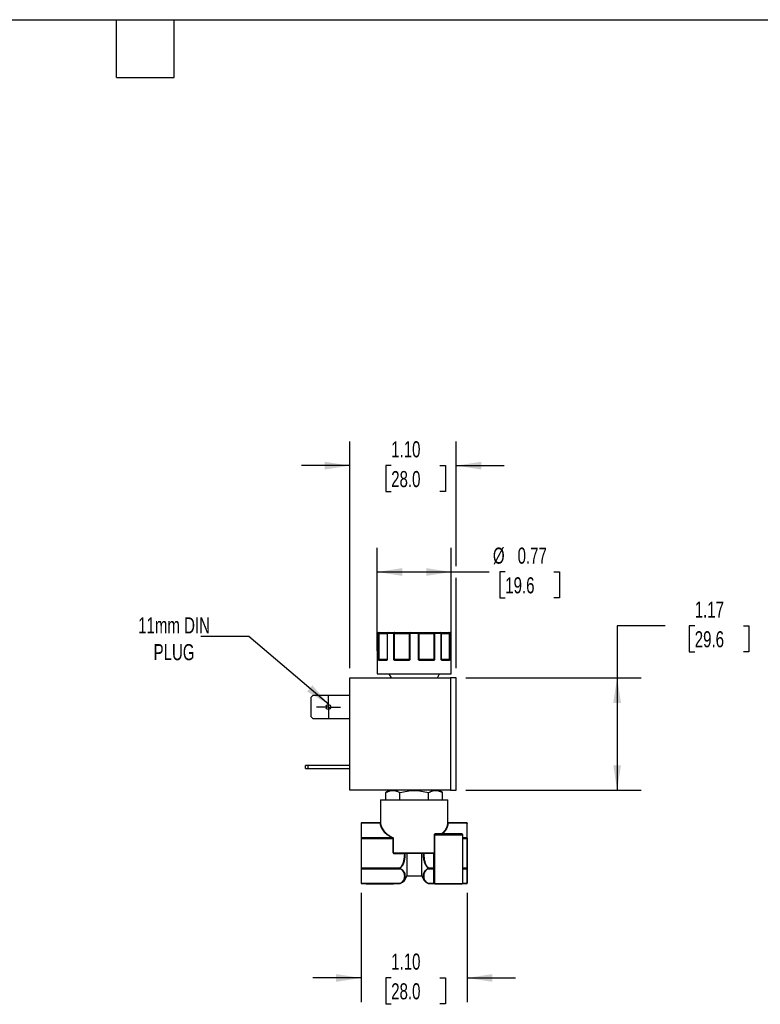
# Model space of a CAD drawing. Header units: inches. Extents: x 0.5 to 21.5, y 0.5 to 16.5.
# Tile 5 of 7: x 9.7 to 17.4, y 6.3 to 16.5. Entities that reach past the tile are written whole.
import ezdxf

# ---------------------------------------------------------------- set-up
doc = ezdxf.new("R2010")
doc.units = ezdxf.units.IN
doc.header["$LTSCALE"] = 2
doc.header["$MEASUREMENT"] = 0
doc.linetypes.add('SLD-Center', pattern=[0.75, 0.6, -0.05, 0.05, -0.05])
doc.linetypes.add('SLD-Solid', pattern=[0])
doc.layers.add('CENTER', color=40, linetype='SLD-Center')
doc.layers.add('DIMENSIONS', color=140, linetype='SLD-Solid', lineweight=25)
doc.layers.add('TEXT', color=140, linetype='SLD-Solid', lineweight=25)
doc.styles.add('SLDTEXTSTYLE0', font='TXT', dxfattribs={"width": 0.7})
doc.dimstyles.new('SLDDIMSTYLE0', dxfattribs={"dimtxt": 0.169922, "dimasz": 0.26, "dimexe": 0, "dimexo": 0.0625, "dimgap": 0.04248, "dimtad": 0, "dimtih": 1, "dimtoh": 1, "dimrnd": 1e-09, "dimdsep": 46, "dimtxsty": 'SLDTEXTSTYLE0', "dimsah": 1, "dimcen": 0.09, "dimadec": 0, "dimazin": 2, "dimtfac": 1, "dimtofl": 0, "dimtmove": 0, "dimatfit": 3, "dimfxl": 0, "dimfrac": 2, "dimtolj": 1, "dimtzin": 12, "dimarcsym": 0})
doc.dimstyles.new('SLDDIMSTYLE1', dxfattribs={"dimtxt": 0.169922, "dimasz": 0.26, "dimexe": 0, "dimexo": 0.0625, "dimgap": 0.04248, "dimtad": 0, "dimtih": 1, "dimtoh": 1, "dimrnd": 1e-09, "dimzin": 12, "dimdsep": 46, "dimtxsty": 'SLDTEXTSTYLE0', "dimsah": 1, "dimcen": 0.09, "dimadec": 0, "dimazin": 3, "dimtfac": 1, "dimtofl": 0, "dimtmove": 0, "dimatfit": 3, "dimfxl": 0, "dimfrac": 2, "dimtolj": 1, "dimtzin": 12, "dimarcsym": 0})
doc.dimstyles.new('SLDDIMSTYLE4', dxfattribs={"dimtxt": 0.169922, "dimasz": 0.26, "dimexe": 0, "dimexo": 0.0625, "dimgap": 0.04248, "dimtad": 0, "dimtih": 1, "dimtoh": 1, "dimrnd": 1e-09, "dimzin": 4, "dimdsep": 46, "dimtxsty": 'SLDTEXTSTYLE0', "dimsah": 1, "dimcen": 0.09, "dimadec": 0, "dimazin": 1, "dimtfac": 1, "dimtmove": 0, "dimatfit": 0, "dimfxl": 0, "dimfrac": 2, "dimtolj": 1, "dimtzin": 12, "dimarcsym": 0})
doc.dimstyles.new('SLDDIMSTYLE5', dxfattribs={"dimtxt": 0.18, "dimasz": 0.26, "dimexe": 0, "dimexo": 0.0625, "dimgap": 0, "dimtad": 0, "dimtih": 1, "dimtoh": 1, "dimdec": 0, "dimrnd": 1e-09, "dimzin": 0, "dimdsep": 46, "dimtxsty": 'Standard', "dimsah": 1, "dimcen": 0.09, "dimadec": 0, "dimazin": 0, "dimtfac": 0.26, "dimtdec": 0, "dimtofl": 0, "dimtmove": 0, "dimatfit": 3, "dimfxl": 0, "dimfrac": 2, "dimtolj": 1, "dimtzin": 0, "dimarcsym": 0})

# ---------------------------------------------------------------- blocks, each defined once
blk = doc.blocks.new('_D_5')
at = {"layer": 'DIMENSIONS'}
for p, q in [((13.24, 7.435), (13.24, 6.301)), ((14.342, 7.435), (14.342, 6.301)), ((13.24, 6.551), (12.74, 6.551)), ((13.552, 6.551), (13.495, 6.551)), ((13.495, 6.551), (13.495, 6.281)), ((14.057, 6.551), (14.114, 6.551)), ((14.114, 6.551), (14.114, 6.281)), ((14.342, 6.551), (14.842, 6.551)), ((13.495, 6.281), (13.552, 6.281)), ((14.114, 6.281), (14.057, 6.281))]:
    blk.add_line(p, q, dxfattribs=at)
for points in [[(13.24, 6.551), (12.98, 6.591), (12.98, 6.511)], [(14.342, 6.551), (14.602, 6.511), (14.602, 6.591)]]:
    blk.add_solid(points, dxfattribs=at)
at = {"layer": 'DIMENSIONS', "char_height": 0.1667, "attachment_point": 1, "style": 'SLDTEXTSTYLE0'}
for s, insert in [('1.10', (13.552, 6.804)), ('28.0', (13.552, 6.496))]:
    blk.add_mtext(s, dxfattribs=dict(at, insert=insert))
blk = doc.blocks.new('_D_6')
at = {"layer": 'DIMENSIONS'}
for p, q in [((13.122, 9.767), (13.122, 12.12)), ((14.226, 10.826), (14.226, 12.12)), ((13.122, 11.87), (12.622, 11.87)), ((13.552, 11.87), (13.495, 11.87)), ((13.495, 11.87), (13.495, 11.6)), ((14.057, 11.87), (14.114, 11.87)), ((14.114, 11.87), (14.114, 11.6)), ((14.226, 11.87), (14.726, 11.87)), ((13.495, 11.6), (13.552, 11.6)), ((14.114, 11.6), (14.057, 11.6)), ((14.226, 9.767), (14.226, 10.706))]:
    blk.add_line(p, q, dxfattribs=at)
for points in [[(13.122, 11.87), (12.862, 11.91), (12.862, 11.83)], [(14.226, 11.87), (14.486, 11.83), (14.486, 11.91)]]:
    blk.add_solid(points, dxfattribs=at)
at = {"layer": 'DIMENSIONS', "char_height": 0.1667, "attachment_point": 1, "style": 'SLDTEXTSTYLE0'}
for s, insert in [('1.10', (13.552, 12.123)), ('28.0', (13.552, 11.814))]:
    blk.add_mtext(s, dxfattribs=dict(at, insert=insert))
blk = doc.blocks.new('_D_7')
at = {"layer": 'DIMENSIONS'}
for p, q in [((13.406, 9.947), (13.406, 11.016)), ((14.176, 9.947), (14.176, 11.016)), ((13.406, 10.766), (14.176, 10.766)), ((14.176, 10.766), (14.57, 10.766)), ((14.736, 10.766), (14.679, 10.766)), ((14.679, 10.766), (14.679, 10.496)), ((15.241, 10.766), (15.298, 10.766)), ((15.298, 10.766), (15.298, 10.496)), ((14.679, 10.496), (14.736, 10.496)), ((15.298, 10.496), (15.241, 10.496))]:
    blk.add_line(p, q, dxfattribs=at)
for points in [[(13.406, 10.766), (13.666, 10.726), (13.666, 10.806)], [(14.176, 10.766), (13.916, 10.806), (13.916, 10.726)]]:
    blk.add_solid(points, dxfattribs=at)
at = {"layer": 'DIMENSIONS', "char_height": 0.1667, "attachment_point": 1, "style": 'SLDTEXTSTYLE0'}
for s, insert in [('%%c', (14.608, 11.019)), ('0.77', (14.864, 11.019)), ('19.6', (14.736, 10.711))]:
    blk.add_mtext(s, dxfattribs=dict(at, insert=insert))
blk = doc.blocks.new('_D_8')
at = {"layer": 'DIMENSIONS'}
for p, q in [((16.397, 10.206), (15.897, 10.206)), ((15.897, 10.206), (15.897, 9.667)), ((16.703, 10.206), (16.646, 10.206)), ((16.646, 10.206), (16.646, 9.936)), ((17.208, 10.206), (17.265, 10.206)), ((17.265, 10.206), (17.265, 9.936)), ((16.646, 9.936), (16.703, 9.936)), ((17.265, 9.936), (17.208, 9.936)), ((14.326, 9.667), (16.147, 9.667)), ((15.897, 9.667), (15.897, 8.5)), ((14.326, 8.5), (16.147, 8.5))]:
    blk.add_line(p, q, dxfattribs=at)
for points in [[(15.897, 9.667), (15.857, 9.407), (15.937, 9.407)], [(15.897, 8.5), (15.937, 8.76), (15.857, 8.76)]]:
    blk.add_solid(points, dxfattribs=at)
at = {"layer": 'DIMENSIONS', "char_height": 0.1667, "attachment_point": 1, "style": 'SLDTEXTSTYLE0'}
for s, insert in [('1.17', (16.703, 10.459)), ('29.6', (16.703, 10.151))]:
    blk.add_mtext(s, dxfattribs=dict(at, insert=insert))
blk = doc.blocks.new('SW_CENTERMARKSYMBOL_2')
at = {"layer": 'CENTER', "color": 0}
for p, q in [((0, 0.1), (0, 0.125)), ((-0.1, 0), (-0.125, 0)), ((0, 0), (-0.1, 0)), ((0, 0), (0, 0.1)), ((0, 0), (0, -0.1)), ((0, 0), (0.1, 0)), ((0.1, 0), (0.125, 0)), ((0, -0.1), (0, -0.125))]:
    blk.add_line(p, q, dxfattribs=at)

msp = doc.modelspace()

# ---------------------------------------------------------------- linework, layer by layer
for p, q in [((13.407, 10.127), (13.407, 9.857)), ((13.407, 10.127), (13.407, 9.857)), ((13.422, 10.127), (13.407, 10.127)), ((13.407, 10.127), (13.407, 10.127)), ((13.422, 9.857), (13.422, 10.127)), ((13.428, 10.127), (13.422, 10.127)), ((13.428, 9.857), (13.428, 10.127)), ((13.428, 10.127), (13.509, 10.127)), ((13.509, 10.127), (13.509, 9.857)), ((13.511, 10.127), (13.509, 10.127)), ((13.511, 10.127), (13.511, 9.857)), ((13.579, 10.127), (13.511, 10.127)), ((13.579, 9.857), (13.579, 10.127)), ((13.584, 10.127), (13.579, 10.127)), ((13.587, 10.127), (13.584, 10.127)), ((13.587, 10.127), (13.74, 10.127)), ((13.587, 9.857), (13.587, 10.127)), ((13.74, 10.127), (13.74, 9.857)), ((13.747, 10.127), (13.74, 10.127)), ((13.835, 10.127), (13.747, 10.127)), ((13.747, 10.127), (13.747, 9.857)), ((13.835, 9.857), (13.835, 10.127)), ((13.842, 10.127), (13.835, 10.127)), ((13.842, 9.857), (13.842, 10.127)), ((13.842, 10.127), (13.995, 10.127)), ((13.995, 10.127), (13.995, 9.857)), ((13.998, 10.127), (13.995, 10.127)), ((14.003, 10.127), (13.998, 10.127)), ((14.003, 10.127), (14.003, 9.857)), ((14.071, 10.127), (14.003, 10.127)), ((14.071, 9.857), (14.071, 10.127)), ((14.073, 10.127), (14.071, 10.127)), ((14.073, 9.857), (14.073, 10.127)), ((14.073, 10.127), (14.154, 10.127)), ((14.154, 10.127), (14.154, 9.857)), ((14.16, 10.127), (14.154, 10.127)), ((14.16, 10.127), (14.16, 9.857)), ((14.175, 10.127), (14.16, 10.127)), ((14.175, 9.857), (14.175, 10.127)), ((14.175, 9.857), (14.175, 10.127)), ((14.175, 10.127), (14.175, 10.127)), ((13.406, 9.847), (13.406, 9.707)), ((13.406, 9.847), (13.406, 9.847)), ((13.407, 9.857), (13.407, 9.857)), ((13.422, 9.857), (13.428, 9.857)), ((13.501, 9.847), (13.427, 9.847)), ((13.509, 9.857), (13.428, 9.857)), ((13.508, 9.854), (13.507, 9.853)), ((13.509, 9.857), (13.511, 9.857)), ((13.579, 9.857), (13.587, 9.857)), ((13.74, 9.857), (13.587, 9.857)), ((13.731, 9.847), (13.592, 9.847)), ((13.74, 9.857), (13.747, 9.857)), ((13.835, 9.857), (13.842, 9.857)), ((13.995, 9.857), (13.842, 9.857)), ((13.99, 9.847), (13.851, 9.847)), ((13.995, 9.857), (14.003, 9.857)), ((14.071, 9.857), (14.073, 9.857)), ((14.154, 9.857), (14.073, 9.857)), ((14.075, 9.853), (14.074, 9.854)), ((14.155, 9.847), (14.081, 9.847)), ((14.154, 9.857), (14.16, 9.857)), ((14.175, 9.857), (14.175, 9.857)), ((14.176, 9.707), (14.176, 9.847)), ((14.176, 9.847), (14.176, 9.847)), ((13.122, 8.5), (13.122, 9.667)), ((13.122, 9.667), (14.166, 9.667)), ((13.406, 9.707), (14.176, 9.707)), ((13.527, 9.707), (13.551, 9.667)), ((14.031, 9.667), (14.054, 9.707)), ((14.166, 9.667), (14.166, 8.5)), ((14.226, 9.667), (14.166, 9.667)), ((14.226, 8.5), (14.226, 9.667)), ((12.72, 9.467), (12.741, 9.488)), ((12.72, 9.261), (12.72, 9.467)), ((12.741, 9.488), (13.122, 9.488)), ((12.741, 9.24), (12.72, 9.261)), ((13.122, 9.24), (12.741, 9.24)), ((12.664, 8.725), (12.664, 8.756)), ((12.685, 8.756), (12.664, 8.756)), ((12.664, 8.725), (12.685, 8.725)), ((13.122, 8.756), (12.685, 8.756)), ((12.685, 8.756), (12.685, 8.725)), ((12.685, 8.725), (13.122, 8.725)), ((14.166, 8.5), (13.122, 8.5)), ((13.539, 8.5), (13.495, 8.475)), ((14.086, 8.475), (14.043, 8.5)), ((14.166, 8.5), (14.226, 8.5)), ((13.441, 8.402), (13.441, 8.165)), ((13.441, 8.402), (14.141, 8.402)), ((13.495, 8.402), (13.495, 8.475)), ((13.643, 8.402), (13.643, 8.475)), ((13.939, 8.402), (13.939, 8.475)), ((14.086, 8.402), (14.086, 8.475)), ((14.141, 8.165), (14.141, 8.402)), ((13.24, 8.156), (13.24, 8.003)), ((13.437, 8.161), (13.244, 8.161)), ((13.244, 8.161), (13.244, 8.16)), ((13.244, 8.006), (13.244, 8.16)), ((13.244, 8.16), (13.437, 8.16)), ((14.338, 8.161), (14.145, 8.161)), ((14.145, 8.16), (14.338, 8.16)), ((14.338, 8.16), (14.338, 8.161)), ((14.338, 8.16), (14.338, 8.006)), ((14.342, 8.157), (14.342, 8.156)), ((14.342, 8.003), (14.342, 8.156)), ((13.244, 7.999), (13.24, 7.999)), ((13.24, 7.999), (13.24, 7.692)), ((13.244, 8.006), (13.244, 7.999)), ((13.564, 8.006), (13.244, 8.006)), ((13.244, 7.692), (13.244, 7.999)), ((13.244, 7.999), (13.572, 7.999)), ((13.572, 7.85), (13.572, 7.999)), ((13.572, 7.999), (13.574, 7.999)), ((13.574, 7.999), (13.574, 7.85)), ((14.002, 8.038), (14.294, 8.038)), ((14.002, 8.038), (14.002, 7.533)), ((14.002, 7.85), (14.002, 8.038)), ((14.002, 8.038), (14.002, 8.038)), ((14.286, 8.046), (14.01, 8.046)), ((14.294, 7.533), (14.294, 8.038)), ((14.338, 8.006), (14.294, 8.006)), ((14.294, 7.999), (14.338, 7.999)), ((14.338, 7.999), (14.338, 8.006)), ((14.338, 7.999), (14.338, 7.692)), ((14.338, 7.999), (14.342, 7.999)), ((14.342, 8.003), (14.342, 7.999)), ((14.342, 7.999), (14.342, 7.692)), ((13.574, 7.85), (13.572, 7.85)), ((13.574, 7.85), (14.002, 7.85)), ((13.585, 7.846), (13.999, 7.846)), ((13.585, 7.846), (13.585, 7.842)), ((13.585, 7.842), (13.692, 7.842)), ((13.713, 7.842), (13.713, 7.612)), ((13.869, 7.612), (13.869, 7.842)), ((13.886, 7.842), (13.89, 7.842)), ((13.994, 7.692), (13.994, 7.846)), ((13.24, 7.692), (13.244, 7.692)), ((13.24, 7.689), (13.24, 7.535)), ((13.645, 7.692), (13.244, 7.692)), ((13.244, 7.692), (13.244, 7.685)), ((13.244, 7.685), (13.645, 7.685)), ((13.244, 7.532), (13.244, 7.685)), ((13.645, 7.692), (13.646, 7.69)), ((13.936, 7.69), (13.937, 7.692)), ((13.994, 7.692), (13.937, 7.692)), ((13.937, 7.685), (13.994, 7.685)), ((13.994, 7.685), (13.994, 7.692)), ((14.002, 7.692), (13.994, 7.692)), ((13.994, 7.54), (13.994, 7.685)), ((14.338, 7.692), (14.294, 7.692)), ((14.294, 7.685), (14.338, 7.685)), ((14.342, 7.692), (14.338, 7.692)), ((14.338, 7.685), (14.338, 7.692)), ((14.338, 7.685), (14.338, 7.532)), ((14.342, 7.692), (14.342, 7.689)), ((14.342, 7.689), (14.342, 7.535)), ((13.713, 7.612), (13.869, 7.612)), ((13.288, 7.532), (13.244, 7.532)), ((13.244, 7.531), (13.244, 7.532)), ((13.244, 7.531), (13.289, 7.531)), ((13.292, 7.532), (13.288, 7.532)), ((13.288, 7.532), (13.288, 7.532)), ((13.576, 7.532), (13.292, 7.532)), ((13.292, 7.532), (13.292, 7.529)), ((13.292, 7.529), (13.576, 7.529)), ((13.58, 7.532), (13.576, 7.532)), ((13.579, 7.531), (13.643, 7.531)), ((13.645, 7.532), (13.58, 7.532)), ((13.58, 7.532), (13.58, 7.532)), ((13.998, 7.532), (13.937, 7.532)), ((13.939, 7.531), (14.002, 7.531)), ((14.002, 7.531), (13.999, 7.531)), ((14.002, 7.533), (14.294, 7.533)), ((14.293, 7.531), (14.338, 7.531)), ((14.338, 7.532), (14.294, 7.532)), ((14.338, 7.532), (14.338, 7.531)), ((14.342, 7.535), (14.342, 7.535))]:
    msp.add_line(p, q)
at = {"flags": 128}
for points in [[(13.428, 10.127), (13.428, 10.129), (13.428, 10.131), (13.428, 10.133), (13.429, 10.134), (13.429, 10.136), (13.43, 10.136), (13.431, 10.137), (13.432, 10.137)], [(13.579, 10.127), (13.579, 10.129), (13.579, 10.131), (13.58, 10.133), (13.58, 10.134), (13.581, 10.136), (13.582, 10.136), (13.583, 10.137), (13.584, 10.137)], [(13.587, 10.127), (13.587, 10.129), (13.587, 10.131), (13.587, 10.133), (13.586, 10.134), (13.586, 10.136), (13.585, 10.136), (13.585, 10.137), (13.584, 10.137)], [(13.995, 10.127), (13.995, 10.129), (13.995, 10.131), (13.995, 10.133), (13.995, 10.134), (13.996, 10.136), (13.996, 10.136), (13.997, 10.137), (13.998, 10.137)], [(13.998, 10.137), (13.999, 10.137), (14, 10.136), (14.001, 10.136), (14.001, 10.134), (14.002, 10.133), (14.003, 10.131), (14.003, 10.129), (14.003, 10.127)], [(14.15, 10.137), (14.151, 10.137), (14.152, 10.136), (14.152, 10.136), (14.153, 10.134), (14.154, 10.133), (14.154, 10.131), (14.154, 10.129), (14.154, 10.127)], [(13.406, 9.85), (13.406, 9.851), (13.406, 9.851)], [(13.406, 9.849), (13.406, 9.848), (13.406, 9.847)], [(13.592, 9.847), (13.592, 9.848), (13.592, 9.849), (13.593, 9.85), (13.593, 9.851), (13.593, 9.851), (13.594, 9.852), (13.594, 9.852), (13.595, 9.852)], [(13.99, 9.847), (13.99, 9.848), (13.989, 9.849), (13.989, 9.85), (13.989, 9.851), (13.988, 9.851), (13.988, 9.852), (13.988, 9.852), (13.987, 9.852)], [(13.692, 7.846), (13.692, 7.846), (13.692, 7.846), (13.692, 7.845), (13.692, 7.845), (13.692, 7.844), (13.692, 7.843), (13.692, 7.843), (13.692, 7.842)], [(14.004, 7.53), (14.003, 7.53), (14.003, 7.531)]]:
    msp.add_lwpolyline(points, dxfattribs=at)
msp.add_circle((12.9, 9.364), 0.025)
for centre, radius, start, end in [((13.417, 10.127), 0.01, 90, 180), ((13.417, 10.127), 0.00999, 90.0516, 180.0515), ((13.432, 10.127), 0.0098, 91.2398, 181.1883), ((13.519, 10.127), 0.01, 90, 180), ((13.52, 10.128), 0.00897, 100.4561, 187.5727), ((13.749, 10.128), 0.00932, 95.1993, 184.3927), ((13.77, 10.13), 0.0229, 160.7578, 186.197), ((13.812, 10.13), 0.0229, 353.803, 19.2422), ((13.833, 10.128), 0.00932, 355.6073, 84.8007), ((14.063, 10.127), 0.01, 0, 90), ((14.062, 10.128), 0.00897, 352.4273, 79.5439), ((14.15, 10.127), 0.0098, 358.8117, 88.7602), ((14.165, 10.127), 0.01, 0, 90), ((14.165, 10.127), 0.00999, 359.9485, 89.9484), ((13.411, 9.847), 0.005, 151.0143, 180.0003), ((13.429, 9.849), 0.00537, 108.6043, 162.98), ((13.417, 9.857), 0.0104, 341.2747, 0.9993), ((13.432, 9.847), 0.00487, 91.6367, 181.5481), ((13.505, 9.848), 0.00452, 99.1139, 186.8587), ((13.509, 9.852), 0.00273, 137.3267, 217.4036), ((13.504, 9.857), 0.005, 325.2123, 0), ((13.593, 9.845), 0.0105, 118.8616, 147.1589), ((13.6, 9.857), 0.0128, 179.1376, 195.0944), ((13.74, 9.848), 0.00872, 154.3067, 188.0426), ((13.734, 9.857), 0.0055, 321.0761, 0.6299), ((13.759, 9.865), 0.0229, 208.5066, 219.11), ((13.823, 9.865), 0.0229, 320.89, 331.4934), ((13.848, 9.857), 0.0055, 179.3701, 218.9239), ((13.842, 9.848), 0.00872, 351.9574, 25.6933), ((13.982, 9.857), 0.0128, 344.9056, 0.8624), ((13.989, 9.845), 0.0105, 32.8411, 61.1384), ((14.078, 9.857), 0.005, 180, 214.8951), ((14.073, 9.852), 0.00273, 322.5964, 42.6733), ((14.077, 9.848), 0.00452, 353.1413, 80.8861), ((14.15, 9.847), 0.00487, 358.4519, 88.3633), ((14.165, 9.857), 0.0104, 179.0007, 198.7253), ((14.153, 9.849), 0.00537, 17.02, 71.3957), ((14.171, 9.847), 0.005, 0, 30.7586), ((14.171, 9.847), 0.005, 359.9997, 30.2642), ((13.244, 8.157), 0.004, 90, 180), ((13.244, 8.156), 0.00376, 86.1887, 175.5981), ((13.437, 8.164), 0.0038, 266.7588, 355.0361), ((14.145, 8.164), 0.0038, 184.9639, 273.2412), ((14.338, 8.157), 0.004, 0, 90), ((14.338, 8.156), 0.00376, 4.4019, 93.8113), ((13.244, 8.003), 0.00376, 86.1887, 175.5981), ((13.561, 8.011), 0.00572, 301.4181, 345.6511), ((14.01, 8.038), 0.008, 90, 180), ((14.286, 8.038), 0.008, 360, 90), ((14.338, 8.003), 0.00376, 4.4019, 93.8113), ((13.699, 7.842), 0.0037, 95.7651, 184.4199), ((13.244, 7.689), 0.00376, 184.4019, 273.8113), ((13.642, 7.69), 0.00484, 300.0586, 328.0588), ((13.94, 7.69), 0.00484, 211.9412, 239.9414), ((13.994, 7.678), 0.00752, 4.4019, 93.8113), ((14.338, 7.689), 0.00376, 266.1887, 355.5981), ((13.596, 7.641), 0.12, 294.3929, 346.3279), ((13.986, 7.641), 0.12, 193.6721, 245.7844), ((13.244, 7.535), 0.004, 180, 270), ((13.244, 7.536), 0.00376, 184.4019, 273.8113), ((13.292, 7.533), 0.004, 227.1409, 270), ((13.576, 7.533), 0.004, 270, 312.8591), ((13.646, 7.533), 0.0019, 238.0467, 290.8359), ((13.936, 7.533), 0.0019, 249.1641, 301.9533), ((13.994, 7.533), 0.00752, 4.4019, 93.8113), ((13.999, 7.526), 0.00579, 48.547, 107.4697), ((14, 7.524), 0.00658, 67.7631, 97.575), ((14.006, 7.533), 0.004, 180, 270), ((14.29, 7.533), 0.004, 270, 360), ((14.338, 7.535), 0.004, 270, 0), ((14.338, 7.536), 0.00376, 266.1887, 355.5981)]:
    msp.add_arc(centre, radius, start, end)
for points in [[(13.417, 10.137), (13.418, 10.137), (13.423, 10.137), (13.432, 10.137)], [(13.519, 10.137), (13.538, 10.137), (13.56, 10.137), (13.584, 10.137)], [(13.748, 10.137), (13.762, 10.137), (13.777, 10.137), (13.791, 10.137)], [(13.791, 10.137), (13.805, 10.137), (13.82, 10.137), (13.834, 10.137)], [(13.998, 10.137), (14.022, 10.137), (14.044, 10.137), (14.063, 10.137)], [(14.15, 10.137), (14.159, 10.137), (14.164, 10.137), (14.165, 10.137)], [(13.422, 9.857), (13.423, 9.856), (13.425, 9.855), (13.427, 9.854)], [(13.427, 9.854), (13.428, 9.853), (13.43, 9.852), (13.432, 9.852)], [(13.432, 9.852), (13.447, 9.852), (13.472, 9.852), (13.504, 9.852)], [(13.504, 9.852), (13.505, 9.852), (13.507, 9.853), (13.507, 9.854)], [(13.584, 9.855), (13.583, 9.856), (13.581, 9.856), (13.579, 9.857)], [(13.588, 9.854), (13.587, 9.854), (13.586, 9.855), (13.584, 9.855)], [(13.588, 9.854), (13.59, 9.853), (13.592, 9.852), (13.595, 9.852)], [(13.595, 9.852), (13.637, 9.852), (13.683, 9.852), (13.732, 9.852)], [(13.732, 9.852), (13.734, 9.852), (13.737, 9.853), (13.738, 9.854)], [(13.738, 9.854), (13.74, 9.855), (13.743, 9.856), (13.747, 9.857)], [(13.835, 9.857), (13.839, 9.856), (13.842, 9.855), (13.843, 9.854)], [(13.843, 9.854), (13.845, 9.853), (13.848, 9.852), (13.85, 9.852)], [(13.85, 9.852), (13.898, 9.852), (13.945, 9.852), (13.987, 9.852)], [(13.987, 9.852), (13.99, 9.852), (13.992, 9.853), (13.994, 9.854)], [(13.998, 9.855), (13.996, 9.855), (13.995, 9.854), (13.994, 9.854)], [(14.003, 9.857), (14.001, 9.856), (13.999, 9.856), (13.998, 9.855)], [(14.071, 9.857), (14.073, 9.856), (14.074, 9.855), (14.075, 9.854)], [(14.075, 9.854), (14.075, 9.853), (14.076, 9.852), (14.077, 9.852)], [(14.077, 9.852), (14.11, 9.852), (14.134, 9.852), (14.15, 9.852)], [(14.15, 9.852), (14.152, 9.852), (14.154, 9.853), (14.155, 9.854)], [(14.155, 9.854), (14.156, 9.855), (14.159, 9.856), (14.16, 9.857)], [(13.24, 8.003), (13.24, 8.002), (13.24, 8.001), (13.24, 7.999)], [(14.01, 8.046), (14.008, 8.046), (14.007, 8.046), (14.005, 8.046)], [(13.695, 7.842), (13.695, 7.842), (13.693, 7.842), (13.692, 7.842)], [(13.89, 7.842), (13.89, 7.843), (13.889, 7.845), (13.889, 7.846)], [(13.24, 7.692), (13.24, 7.691), (13.24, 7.689), (13.24, 7.689)], [(13.24, 7.535), (13.24, 7.535), (13.24, 7.535), (13.24, 7.535)], [(13.292, 7.532), (13.291, 7.53), (13.29, 7.53), (13.289, 7.531)], [(13.576, 7.532), (13.576, 7.53), (13.576, 7.529), (13.576, 7.529)], [(13.643, 7.531), (13.644, 7.531), (13.644, 7.531), (13.645, 7.531), (13.645, 7.531)], [(13.937, 7.531), (13.937, 7.531), (13.938, 7.531), (13.938, 7.531), (13.939, 7.531)], [(13.998, 7.532), (13.996, 7.534), (13.994, 7.537), (13.994, 7.54)], [(13.999, 7.531), (13.999, 7.531), (13.998, 7.531), (13.998, 7.532)]]:
    msp.add_open_spline(points, degree=3)
for points, knots in [([(13.432, 10.137), (13.438, 10.137), (13.452, 10.137), (13.471, 10.137), (13.488, 10.137), (13.501, 10.137), (13.512, 10.137), (13.517, 10.137), (13.518, 10.137), (13.518, 10.137)], [0, 0, 0, 0, 0.150487, 0.301041, 0.460081, 0.619259, 0.778299, 0.937476, 1, 1, 1, 1]), ([(13.584, 10.137), (13.587, 10.137), (13.592, 10.137), (13.599, 10.137), (13.606, 10.137), (13.614, 10.137), (13.622, 10.137), (13.635, 10.137), (13.653, 10.137), (13.677, 10.137), (13.699, 10.137), (13.716, 10.137), (13.729, 10.137), (13.74, 10.137), (13.745, 10.137), (13.748, 10.137)], [0, 0, 0, 0, 0.040712, 0.081199, 0.121575, 0.161957, 0.202462, 0.243205, 0.371568, 0.500042, 0.628406, 0.75688, 0.838051, 0.918781, 1, 1, 1, 1]), ([(13.834, 10.137), (13.835, 10.137), (13.838, 10.137), (13.843, 10.137), (13.847, 10.137), (13.853, 10.137), (13.858, 10.137), (13.868, 10.137), (13.883, 10.137), (13.905, 10.137), (13.929, 10.137), (13.95, 10.137), (13.968, 10.137), (13.983, 10.137), (13.993, 10.137), (13.998, 10.137)], [0, 0, 0, 0, 0.040712, 0.081199, 0.121575, 0.161957, 0.202462, 0.243205, 0.371568, 0.500042, 0.628406, 0.75688, 0.838051, 0.918781, 1, 1, 1, 1]), ([(14.064, 10.137), (14.066, 10.137), (14.07, 10.137), (14.081, 10.137), (14.094, 10.137), (14.111, 10.137), (14.13, 10.137), (14.143, 10.137), (14.15, 10.137)], [0, 0, 0, 0, 0.169618, 0.3394173, 0.5090699, 0.6788693, 0.8393985, 1, 1, 1, 1]), ([(13.407, 9.857), (13.407, 9.857), (13.407, 9.855), (13.406, 9.853), (13.406, 9.852), (13.406, 9.851), (13.406, 9.85)], [0, 0, 0, 0, 0.291242, 0.500217, 0.762096, 1, 1, 1, 1]), ([(13.406, 9.85), (13.406, 9.85), (13.406, 9.849), (13.406, 9.848), (13.406, 9.848), (13.406, 9.847), (13.406, 9.847), (13.406, 9.847)], [0, 0, 0, 0, 0.1888076, 0.3795113, 0.575987, 0.7817848, 1, 1, 1, 1]), ([(13.424, 9.85), (13.424, 9.851), (13.423, 9.852), (13.423, 9.853), (13.422, 9.855), (13.422, 9.857), (13.422, 9.857)], [0, 0, 0, 0, 0.236129, 0.498993, 0.712542, 1, 1, 1, 1]), ([(13.427, 9.847), (13.426, 9.847), (13.426, 9.847), (13.425, 9.848), (13.424, 9.849), (13.424, 9.85), (13.424, 9.85)], [0, 0, 0, 0, 0.270747, 0.52324, 0.763872, 1, 1, 1, 1]), ([(13.507, 9.85), (13.507, 9.85), (13.506, 9.849), (13.505, 9.848), (13.504, 9.848), (13.502, 9.847), (13.501, 9.847), (13.501, 9.847)], [0, 0, 0, 0, 0.188808, 0.379511, 0.575987, 0.781785, 1, 1, 1, 1]), ([(13.511, 9.857), (13.511, 9.857), (13.51, 9.855), (13.509, 9.853), (13.508, 9.852), (13.508, 9.851), (13.507, 9.85)], [0, 0, 0, 0, 0.291242, 0.500217, 0.762096, 1, 1, 1, 1]), ([(13.511, 9.857), (13.51, 9.857), (13.509, 9.856), (13.508, 9.855), (13.508, 9.854)], [0, 0, 0, 0, 0.602665, 1, 1, 1, 1]), ([(13.584, 9.85), (13.584, 9.851), (13.583, 9.852), (13.581, 9.853), (13.58, 9.855), (13.579, 9.857), (13.579, 9.857)], [0, 0, 0, 0, 0.236129, 0.498993, 0.712542, 1, 1, 1, 1]), ([(13.592, 9.847), (13.591, 9.847), (13.59, 9.847), (13.588, 9.848), (13.586, 9.849), (13.585, 9.85), (13.584, 9.85)], [0, 0, 0, 0, 0.270747, 0.52324, 0.763872, 1, 1, 1, 1]), ([(13.741, 9.85), (13.74, 9.85), (13.739, 9.849), (13.737, 9.848), (13.735, 9.848), (13.733, 9.847), (13.732, 9.847), (13.731, 9.847)], [0, 0, 0, 0, 0.188808, 0.379511, 0.575987, 0.781785, 1, 1, 1, 1]), ([(13.747, 9.857), (13.746, 9.857), (13.745, 9.855), (13.744, 9.853), (13.743, 9.852), (13.741, 9.851), (13.741, 9.85)], [0, 0, 0, 0, 0.291242, 0.500217, 0.762096, 1, 1, 1, 1]), ([(13.841, 9.85), (13.841, 9.851), (13.839, 9.852), (13.838, 9.853), (13.836, 9.855), (13.835, 9.857), (13.835, 9.857)], [0, 0, 0, 0, 0.236129, 0.498993, 0.712542, 1, 1, 1, 1]), ([(13.851, 9.847), (13.85, 9.847), (13.848, 9.847), (13.845, 9.848), (13.843, 9.849), (13.842, 9.85), (13.841, 9.85)], [0, 0, 0, 0, 0.270747, 0.52324, 0.763872, 1, 1, 1, 1]), ([(13.998, 9.85), (13.997, 9.85), (13.997, 9.849), (13.995, 9.848), (13.993, 9.848), (13.992, 9.847), (13.99, 9.847), (13.99, 9.847)], [0, 0, 0, 0, 0.188808, 0.379511, 0.575987, 0.781785, 1, 1, 1, 1]), ([(14.003, 9.857), (14.003, 9.857), (14.002, 9.855), (14.001, 9.853), (13.999, 9.852), (13.998, 9.851), (13.998, 9.85)], [0, 0, 0, 0, 0.291242, 0.500217, 0.762096, 1, 1, 1, 1]), ([(14.075, 9.85), (14.074, 9.851), (14.074, 9.852), (14.073, 9.853), (14.072, 9.855), (14.071, 9.857), (14.071, 9.857)], [0, 0, 0, 0, 0.236129, 0.498993, 0.712542, 1, 1, 1, 1]), ([(14.081, 9.847), (14.081, 9.847), (14.079, 9.847), (14.078, 9.848), (14.076, 9.849), (14.075, 9.85), (14.075, 9.85)], [0, 0, 0, 0, 0.270747, 0.52324, 0.763872, 1, 1, 1, 1]), ([(14.158, 9.85), (14.158, 9.85), (14.158, 9.849), (14.157, 9.848), (14.157, 9.848), (14.156, 9.847), (14.155, 9.847), (14.155, 9.847)], [0, 0, 0, 0, 0.188808, 0.379511, 0.575987, 0.781785, 1, 1, 1, 1]), ([(14.16, 9.857), (14.16, 9.857), (14.16, 9.855), (14.159, 9.853), (14.159, 9.852), (14.158, 9.851), (14.158, 9.85)], [0, 0, 0, 0, 0.291242, 0.500217, 0.762096, 1, 1, 1, 1]), ([(14.173, 9.854), (14.174, 9.854), (14.175, 9.855), (14.175, 9.856), (14.175, 9.857)], [0, 0, 0, 0, 0.636326, 1, 1, 1, 1]), ([(14.175, 9.851), (14.175, 9.852), (14.175, 9.853), (14.175, 9.855), (14.175, 9.856), (14.175, 9.857), (14.175, 9.857)], [0, 0, 0, 0, 0.470783, 0.670042, 0.812756, 1, 1, 1, 1]), ([(14.176, 9.85), (14.176, 9.851), (14.176, 9.852), (14.175, 9.853), (14.175, 9.855), (14.175, 9.857), (14.175, 9.857)], [0, 0, 0, 0, 0.2361294, 0.4989929, 0.7125421, 1, 1, 1, 1]), ([(14.176, 9.847), (14.176, 9.847), (14.176, 9.847), (14.176, 9.848), (14.176, 9.849), (14.176, 9.85), (14.176, 9.85)], [0, 0, 0, 0, 0.270747, 0.52324, 0.763872, 1, 1, 1, 1]), ([(13.495, 8.475), (13.508, 8.482), (13.52, 8.488), (13.544, 8.496), (13.557, 8.498), (13.575, 8.498), (13.582, 8.497), (13.594, 8.495), (13.6, 8.494), (13.619, 8.488), (13.631, 8.482), (13.643, 8.475)], [0, 0, 0, 0, 0.25, 0.25, 0.5, 0.5, 0.625, 0.625, 0.75, 0.75, 1, 1, 1, 1]), ([(13.643, 8.475), (13.691, 8.489), (13.741, 8.498), (13.841, 8.498), (13.89, 8.489), (13.939, 8.475)], [0, 0, 0, 0, 0.5, 0.5, 1, 1, 1, 1]), ([(13.939, 8.475), (13.951, 8.482), (13.963, 8.488), (13.987, 8.496), (14, 8.498), (14.019, 8.498), (14.025, 8.497), (14.038, 8.495), (14.044, 8.494), (14.062, 8.488), (14.074, 8.482), (14.086, 8.475)], [0, 0, 0, 0, 0.25, 0.25, 0.5, 0.5, 0.625, 0.625, 0.75, 0.75, 1, 1, 1, 1]), ([(13.441, 8.165), (13.441, 8.164), (13.441, 8.164), (13.44, 8.163), (13.44, 8.162), (13.439, 8.162), (13.438, 8.161), (13.437, 8.161), (13.437, 8.161)], [0, 0, 0, 0, 0.239112, 0.367954, 0.499615, 0.63134, 0.760359, 1, 1, 1, 1]), ([(13.437, 8.16), (13.437, 8.16), (13.437, 8.161), (13.437, 8.161), (13.437, 8.161)], [0, 0, 0, 0, 0.50003, 1, 1, 1, 1]), ([(13.437, 8.16), (13.437, 8.158), (13.437, 8.154), (13.438, 8.148), (13.439, 8.141), (13.44, 8.135), (13.442, 8.129), (13.444, 8.123), (13.448, 8.112), (13.456, 8.096), (13.471, 8.075), (13.489, 8.056), (13.508, 8.04), (13.524, 8.029), (13.537, 8.021), (13.55, 8.013), (13.56, 8.009), (13.564, 8.006)], [0, 0, 0, 0, 0.03641, 0.072729, 0.108981, 0.145191, 0.181386, 0.21759, 0.253828, 0.382646, 0.510462, 0.636753, 0.761521, 0.821875, 0.881631, 0.940951, 1, 1, 1, 1]), ([(13.441, 8.165), (13.441, 8.165), (13.441, 8.165), (13.441, 8.164), (13.441, 8.164), (13.441, 8.163)], [0, 0, 0, 0, 0.337902, 0.667688, 1, 1, 1, 1]), ([(13.441, 8.163), (13.441, 8.161), (13.441, 8.157), (13.442, 8.15), (13.443, 8.144), (13.444, 8.139), (13.446, 8.134), (13.447, 8.129), (13.449, 8.124), (13.452, 8.114), (13.46, 8.099), (13.475, 8.078), (13.493, 8.059), (13.511, 8.044), (13.527, 8.032), (13.54, 8.024), (13.553, 8.017), (13.562, 8.012), (13.567, 8.01)], [0, 0, 0, 0, 0.0397758, 0.0772568, 0.1124429, 0.1453341, 0.1759305, 0.2042321, 0.230239, 0.2539512, 0.3894763, 0.5106539, 0.640657, 0.7616804, 0.8235833, 0.8839245, 0.9427231, 1, 1, 1, 1]), ([(14.073, 8.046), (14.075, 8.048), (14.079, 8.051), (14.086, 8.057), (14.092, 8.062), (14.098, 8.068), (14.103, 8.074), (14.108, 8.081), (14.114, 8.087), (14.118, 8.094), (14.124, 8.104), (14.131, 8.116), (14.135, 8.13), (14.138, 8.141), (14.14, 8.152), (14.141, 8.159), (14.141, 8.163)], [0, 0, 0, 0, 0.049267, 0.099935, 0.152005, 0.205483, 0.26037, 0.31667, 0.374386, 0.433519, 0.494072, 0.614101, 0.747702, 0.81644, 0.900539, 1, 1, 1, 1]), ([(14.081, 8.046), (14.083, 8.048), (14.087, 8.051), (14.093, 8.057), (14.099, 8.063), (14.105, 8.069), (14.11, 8.075), (14.115, 8.081), (14.12, 8.087), (14.124, 8.094), (14.129, 8.102), (14.134, 8.112), (14.138, 8.124), (14.142, 8.136), (14.144, 8.148), (14.145, 8.156), (14.145, 8.16)], [0, 0, 0, 0, 0.054402, 0.10882, 0.163308, 0.217915, 0.272694, 0.327695, 0.382967, 0.438561, 0.494523, 0.595372, 0.696068, 0.796887, 0.898107, 1, 1, 1, 1]), ([(14.145, 8.161), (14.144, 8.161), (14.144, 8.161), (14.143, 8.162), (14.142, 8.162), (14.142, 8.163), (14.141, 8.164), (14.141, 8.164), (14.141, 8.165)], [0, 0, 0, 0, 0.239641, 0.36866, 0.500385, 0.632046, 0.760888, 1, 1, 1, 1]), ([(14.141, 8.163), (14.141, 8.164), (14.141, 8.164), (14.141, 8.165), (14.141, 8.165), (14.141, 8.165)], [0, 0, 0, 0, 0.332264, 0.662051, 1, 1, 1, 1]), ([(14.145, 8.161), (14.145, 8.161), (14.145, 8.161), (14.145, 8.16), (14.145, 8.16)], [0, 0, 0, 0, 0.49997, 1, 1, 1, 1]), ([(13.572, 7.999), (13.572, 8), (13.572, 8), (13.571, 8.001), (13.571, 8.002), (13.57, 8.003), (13.569, 8.004), (13.567, 8.005), (13.565, 8.006), (13.564, 8.006)], [0, 0, 0, 0, 0.082561, 0.170827, 0.268291, 0.377566, 0.500516, 0.722898, 1, 1, 1, 1]), ([(13.567, 8.01), (13.568, 8.009), (13.569, 8.009), (13.57, 8.008), (13.572, 8.006), (13.574, 8.003), (13.574, 8.001), (13.574, 7.999)], [0, 0, 0, 0, 0.17759, 0.343297, 0.500269, 0.762158, 1, 1, 1, 1]), ([(14.002, 8.038), (14.002, 8.039), (14.002, 8.041), (14.003, 8.044), (14.004, 8.045), (14.005, 8.046)], [0, 0, 0, 0, 0.5, 0.5, 1, 1, 1, 1]), ([(13.572, 7.85), (13.572, 7.849), (13.572, 7.848), (13.572, 7.847), (13.573, 7.846), (13.575, 7.845), (13.577, 7.843), (13.581, 7.842), (13.583, 7.842), (13.585, 7.842)], [0, 0, 0, 0, 0.079412, 0.161502, 0.251036, 0.366977, 0.501352, 0.738693, 1, 1, 1, 1]), ([(13.574, 7.85), (13.574, 7.85), (13.574, 7.849), (13.575, 7.848), (13.576, 7.848), (13.577, 7.847), (13.579, 7.847), (13.581, 7.846), (13.584, 7.846), (13.585, 7.846)], [0, 0, 0, 0, 0.056443, 0.124096, 0.209001, 0.314221, 0.441296, 0.671861, 1, 1, 1, 1]), ([(13.645, 7.692), (13.654, 7.702), (13.662, 7.713), (13.674, 7.737), (13.679, 7.749), (13.686, 7.775), (13.688, 7.789), (13.691, 7.815), (13.692, 7.829), (13.692, 7.842)], [0, 0, 0, 0, 0.25, 0.25, 0.5, 0.5, 0.75, 0.75, 1, 1, 1, 1]), ([(13.695, 7.842), (13.695, 7.838), (13.695, 7.832), (13.695, 7.822), (13.694, 7.812), (13.693, 7.798), (13.69, 7.781), (13.686, 7.761), (13.679, 7.742), (13.672, 7.726), (13.666, 7.714), (13.66, 7.706), (13.654, 7.698), (13.649, 7.693), (13.646, 7.69)], [0, 0, 0, 0, 0.062256, 0.124103, 0.185757, 0.247427, 0.373307, 0.496949, 0.624171, 0.74756, 0.811391, 0.873376, 0.937088, 1, 1, 1, 1]), ([(13.713, 7.842), (13.712, 7.842), (13.711, 7.842), (13.709, 7.842), (13.706, 7.842), (13.703, 7.842), (13.699, 7.842), (13.697, 7.842), (13.695, 7.842)], [0, 0, 0, 0, 0.158796, 0.32074, 0.485832, 0.654073, 0.825463, 1, 1, 1, 1]), ([(13.713, 7.842), (13.713, 7.842), (13.713, 7.843), (13.713, 7.843), (13.713, 7.844), (13.713, 7.844), (13.713, 7.844), (13.714, 7.845), (13.714, 7.845), (13.714, 7.845), (13.715, 7.845), (13.715, 7.846), (13.716, 7.846), (13.716, 7.846), (13.716, 7.846), (13.717, 7.846)], [0, 0, 0, 0, 0.0000332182, 0.0000332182, 0.0000332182, 0.0000664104, 0.0000664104, 0.0000664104, 0.0001000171, 0.0001000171, 0.0001000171, 0.0001346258, 0.0001346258, 0.0001346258, 0.0001604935, 0.0001604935, 0.0001604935, 0.0001604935]), ([(13.865, 7.846), (13.866, 7.846), (13.866, 7.846), (13.867, 7.846), (13.867, 7.845), (13.868, 7.845), (13.868, 7.845), (13.868, 7.845), (13.869, 7.844), (13.869, 7.844), (13.869, 7.843), (13.869, 7.843), (13.869, 7.843), (13.869, 7.842), (13.869, 7.842), (13.869, 7.842)], [0.0000009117, 0.0000009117, 0.0000009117, 0.0000009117, 0.0000364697, 0.0000364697, 0.0000364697, 0.0000730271, 0.0000730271, 0.0000730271, 0.0001083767, 0.0001083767, 0.0001083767, 0.0001426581, 0.0001426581, 0.0001426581, 0.0001613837, 0.0001613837, 0.0001613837, 0.0001613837]), ([(13.886, 7.842), (13.885, 7.842), (13.883, 7.842), (13.88, 7.842), (13.877, 7.842), (13.875, 7.842), (13.873, 7.842), (13.871, 7.842), (13.87, 7.842), (13.869, 7.842)], [0, 0, 0, 0, 0.149801, 0.297287, 0.442459, 0.585316, 0.725859, 0.864087, 1, 1, 1, 1]), ([(13.886, 7.842), (13.886, 7.843), (13.886, 7.844), (13.883, 7.845), (13.882, 7.846), (13.88, 7.846)], [0, 0, 0, 0, 0.5, 0.5, 1, 1, 1, 1]), ([(13.936, 7.69), (13.934, 7.692), (13.932, 7.694), (13.928, 7.699), (13.924, 7.703), (13.92, 7.708), (13.917, 7.713), (13.914, 7.718), (13.909, 7.728), (13.902, 7.742), (13.894, 7.768), (13.889, 7.795), (13.887, 7.822), (13.887, 7.835), (13.886, 7.842)], [0, 0, 0, 0, 0.034979, 0.070269, 0.10593, 0.142021, 0.178592, 0.215692, 0.253361, 0.376701, 0.503937, 0.752004, 0.875586, 1, 1, 1, 1]), ([(13.89, 7.842), (13.89, 7.828), (13.891, 7.815), (13.894, 7.789), (13.896, 7.775), (13.903, 7.749), (13.908, 7.737), (13.92, 7.713), (13.928, 7.702), (13.937, 7.692)], [0, 0, 0, 0, 0.25, 0.25, 0.5, 0.5, 0.75, 0.75, 1, 1, 1, 1]), ([(13.999, 7.846), (14, 7.846), (14, 7.846), (14, 7.846), (14, 7.846), (14.001, 7.846), (14.001, 7.847), (14.001, 7.847), (14.001, 7.847), (14.001, 7.847), (14.001, 7.848), (14.001, 7.848), (14.002, 7.849), (14.002, 7.849), (14.002, 7.849), (14.002, 7.85)], [0, 0, 0, 0, 0.0000311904, 0.0000311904, 0.0000311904, 0.0000623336, 0.0000623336, 0.0000623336, 0.0000942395, 0.0000942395, 0.0000942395, 0.0001284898, 0.0001284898, 0.0001284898, 0.0001595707, 0.0001595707, 0.0001595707, 0.0001595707]), ([(13.645, 7.685), (13.644, 7.686), (13.644, 7.686), (13.643, 7.687), (13.643, 7.688), (13.644, 7.69), (13.644, 7.692), (13.645, 7.692)], [0, 0, 0, 0, 0.179231, 0.344715, 0.500947, 0.737468, 1, 1, 1, 1]), ([(13.646, 7.69), (13.646, 7.69), (13.645, 7.69), (13.645, 7.688), (13.645, 7.687), (13.646, 7.687), (13.646, 7.687)], [0, 0, 0, 0, 0.253213, 0.499323, 0.745698, 1, 1, 1, 1]), ([(13.645, 7.532), (13.655, 7.537), (13.662, 7.542), (13.675, 7.555), (13.679, 7.561), (13.686, 7.574), (13.688, 7.581), (13.691, 7.595), (13.692, 7.602), (13.692, 7.615), (13.691, 7.622), (13.689, 7.636), (13.686, 7.643), (13.679, 7.656), (13.675, 7.662), (13.662, 7.675), (13.655, 7.681), (13.645, 7.685)], [0, 0, 0, 0, 0.125, 0.125, 0.25, 0.25, 0.375, 0.375, 0.5, 0.5, 0.625, 0.625, 0.75, 0.75, 0.875, 0.875, 1, 1, 1, 1]), ([(13.646, 7.687), (13.648, 7.686), (13.65, 7.685), (13.654, 7.683), (13.658, 7.681), (13.662, 7.678), (13.665, 7.676), (13.668, 7.673), (13.674, 7.668), (13.68, 7.661), (13.686, 7.651), (13.691, 7.641), (13.694, 7.627), (13.696, 7.61), (13.694, 7.593), (13.69, 7.579), (13.686, 7.568), (13.68, 7.558), (13.673, 7.55), (13.666, 7.544), (13.66, 7.539), (13.654, 7.535), (13.649, 7.533), (13.646, 7.532)], [0, 0, 0, 0, 0.017452, 0.03506, 0.052858, 0.070874, 0.089135, 0.107665, 0.126487, 0.188273, 0.252032, 0.313857, 0.376804, 0.500059, 0.623655, 0.68661, 0.748451, 0.81207, 0.873732, 0.90642, 0.938269, 0.96941, 1, 1, 1, 1]), ([(13.936, 7.532), (13.934, 7.532), (13.931, 7.534), (13.927, 7.536), (13.924, 7.538), (13.92, 7.541), (13.917, 7.543), (13.914, 7.546), (13.908, 7.551), (13.902, 7.558), (13.896, 7.569), (13.891, 7.579), (13.888, 7.593), (13.886, 7.61), (13.888, 7.627), (13.891, 7.641), (13.896, 7.651), (13.902, 7.661), (13.909, 7.669), (13.916, 7.675), (13.922, 7.679), (13.928, 7.683), (13.933, 7.686), (13.936, 7.687)], [0, 0, 0, 0, 0.017452, 0.03506, 0.052858, 0.070874, 0.089135, 0.107665, 0.126487, 0.188273, 0.252032, 0.313857, 0.376804, 0.500059, 0.623655, 0.68661, 0.748451, 0.81207, 0.873732, 0.90642, 0.938269, 0.96941, 1, 1, 1, 1]), ([(13.937, 7.685), (13.927, 7.681), (13.919, 7.675), (13.907, 7.662), (13.902, 7.656), (13.896, 7.643), (13.893, 7.636), (13.89, 7.622), (13.89, 7.615), (13.89, 7.602), (13.89, 7.595), (13.893, 7.581), (13.896, 7.575), (13.902, 7.561), (13.907, 7.555), (13.919, 7.542), (13.927, 7.537), (13.937, 7.532)], [0, 0, 0, 0, 0.125, 0.125, 0.25, 0.25, 0.375, 0.375, 0.5, 0.5, 0.625, 0.625, 0.75, 0.75, 0.875, 0.875, 1, 1, 1, 1]), ([(13.936, 7.687), (13.936, 7.687), (13.937, 7.687), (13.937, 7.688), (13.937, 7.69), (13.936, 7.69), (13.936, 7.69)], [0, 0, 0, 0, 0.253213, 0.499323, 0.745698, 1, 1, 1, 1]), ([(13.937, 7.692), (13.938, 7.692), (13.938, 7.691), (13.938, 7.689), (13.939, 7.688), (13.938, 7.686), (13.938, 7.686), (13.937, 7.685)], [0, 0, 0, 0, 0.179231, 0.344715, 0.500947, 0.737468, 1, 1, 1, 1]), ([(13.289, 7.531), (13.289, 7.531), (13.289, 7.531), (13.289, 7.531), (13.29, 7.531), (13.291, 7.531), (13.292, 7.532)], [0, 0, 0, 0, 0.136934, 0.16333, 0.382488, 1, 1, 1, 1]), ([(13.579, 7.531), (13.578, 7.53), (13.578, 7.53), (13.578, 7.53), (13.577, 7.531), (13.576, 7.531), (13.576, 7.532), (13.576, 7.532), (13.576, 7.532), (13.576, 7.532)], [0, 0, 0, 0, 0.241355, 0.457243, 0.645083, 0.894095, 0.970073, 0.990707, 1, 1, 1, 1]), ([(13.576, 7.532), (13.577, 7.531), (13.578, 7.53), (13.579, 7.531), (13.579, 7.531)], [0, 0, 0, 0, 0.873085, 1, 1, 1, 1]), ([(13.643, 7.531), (13.643, 7.531), (13.643, 7.531), (13.644, 7.531), (13.644, 7.531), (13.645, 7.532)], [0, 0, 0, 0, 0.000469, 0.474187, 1, 1, 1, 1]), ([(13.646, 7.532), (13.646, 7.531), (13.645, 7.531), (13.645, 7.531), (13.645, 7.531), (13.645, 7.531)], [0, 0, 0, 0, 0.503956, 0.765755, 1, 1, 1, 1]), ([(13.937, 7.531), (13.937, 7.531), (13.937, 7.531), (13.936, 7.531), (13.936, 7.531), (13.936, 7.532)], [0, 0, 0, 0, 0.032311, 0.362604, 1, 1, 1, 1]), ([(13.937, 7.532), (13.938, 7.531), (13.938, 7.531), (13.938, 7.531), (13.939, 7.531)], [0, 0, 0, 0, 0.526028, 1, 1, 1, 1]), ([(14.002, 7.531), (14.002, 7.531), (14.002, 7.531), (14.002, 7.531), (14.003, 7.531)], [0, 0, 0, 0, 0.4384401, 1, 1, 1, 1]), ([(14.006, 7.529), (14.006, 7.529), (14.006, 7.529), (14.007, 7.529), (14.008, 7.529), (14.009, 7.529), (14.011, 7.529), (14.013, 7.529), (14.017, 7.529), (14.022, 7.529), (14.029, 7.529), (14.038, 7.529), (14.047, 7.529), (14.058, 7.529), (14.074, 7.529), (14.091, 7.529), (14.108, 7.529), (14.121, 7.529), (14.133, 7.529), (14.142, 7.529), (14.146, 7.529), (14.148, 7.529)], [0, 0, 0, 0, 0.034293, 0.068586, 0.102879, 0.137172, 0.171465, 0.205758, 0.240051, 0.305081, 0.370022, 0.435211, 0.500104, 0.565424, 0.63008, 0.759981, 0.820064, 0.879954, 0.939693, 0.977086, 1, 1, 1, 1]), ([(14.148, 7.529), (14.151, 7.529), (14.156, 7.529), (14.163, 7.529), (14.171, 7.529), (14.178, 7.529), (14.186, 7.529), (14.193, 7.529), (14.202, 7.529), (14.214, 7.529), (14.226, 7.529), (14.238, 7.529), (14.249, 7.529), (14.258, 7.529), (14.27, 7.529), (14.279, 7.529), (14.284, 7.529), (14.288, 7.529), (14.289, 7.529), (14.29, 7.529), (14.29, 7.529), (14.29, 7.529)], [0, 0, 0, 0, 0.034293, 0.068586, 0.102879, 0.137172, 0.171465, 0.205758, 0.240051, 0.305081, 0.370022, 0.435211, 0.500104, 0.565424, 0.63008, 0.759981, 0.820064, 0.879954, 0.939693, 0.977086, 1, 1, 1, 1])]:
    msp.add_open_spline(points, degree=3, knots=knots)
at = {"layer": 'TEXT'}
for p, q in [((0.5, 16.5), (21.5, 16.5)), ((10.7, 15.9), (10.7, 16.5)), ((11.3, 15.9), (11.3, 16.5)), ((10.7, 15.9), (11.3, 15.9))]:
    msp.add_line(p, q, dxfattribs=at)

# ---------------------------------------------------------------- block references
at = {"layer": 'CENTER'}
msp.add_blockref('SW_CENTERMARKSYMBOL_2', (12.9, 9.364), dxfattribs=at)

# ---------------------------------------------------------------- texts
at = {"layer": 'TEXT', "insert": (11.298, 10.295), "char_height": 0.16667, "attachment_point": 2, "style": 'SLDTEXTSTYLE0'}
msp.add_mtext('11mm DIN^JPLUG', dxfattribs=at)

# ---------------------------------------------------------------- dimensions: what is measured, and where the dimension line sits
at = {"layer": 'DIMENSIONS'}
for base, p1, p2, picture, middle in [((13.122, 11.87), (14.226, 9.667), (13.122, 9.667), '_D_6', (13.805, 11.87)), ((14.342, 6.551), (13.24, 7.535), (14.342, 7.535), '_D_5', (13.805, 6.551))]:
    dim = msp.add_linear_dim(base=base, p1=p1, p2=p2, dimstyle='SLDDIMSTYLE4', dxfattribs=at)
    dim.commit()
    dim.dimension.update_dxf_attribs({"geometry": picture, "text_midpoint": middle, "dimtype": 160})
dim = msp.add_linear_dim(base=(14.176, 10.766), p1=(13.406, 9.847), p2=(14.176, 9.847), text='%%c<>', dimstyle='SLDDIMSTYLE0', dxfattribs=at)
dim.commit()
dim.dimension.update_dxf_attribs({"geometry": '_D_7', "text_midpoint": (14.989, 10.766), "dimtype": 160})
dim = msp.add_linear_dim(base=(15.897, 8.5), p1=(14.226, 9.667), p2=(14.226, 8.5), angle=90, dimstyle='SLDDIMSTYLE1', dxfattribs=at)
dim.commit()
dim.dimension.update_dxf_attribs({"geometry": '_D_8', "text_midpoint": (15.897, 10.206), "dimtype": 160})

# ---------------------------------------------------------------- leaders
at = {"layer": 'TEXT'}
msp.add_leader([(12.904, 9.389), (12.075, 10.095), (11.575, 10.095)], dimstyle='SLDDIMSTYLE5', dxfattribs=at)

doc.saveas('drawing.dxf')
